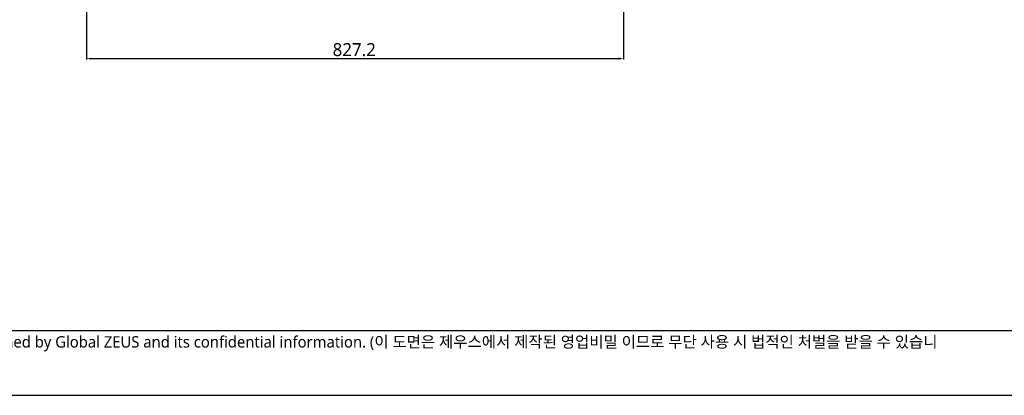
# Model space of a CAD drawing. Header units: millimetres. Extents: x 0 to 2550, y 0 to 1188.
# Tile 179 of 221: x 1280 to 1887, y 0 to 232. Entities that reach past the tile are written whole.
import ezdxf

# ---------------------------------------------------------------- set-up
doc = ezdxf.new("R2010")
doc.units = ezdxf.units.MM
doc.header["$LTSCALE"] = 46.255
doc.linetypes.add('HIDDEN', pattern=[0.2, 0.1, -0.1])
doc.layers.get('0').update_dxf_attribs({"linetype": 'CONTINUOUS'})
doc.layers.add('DEFAULT_2', color=2, linetype='HIDDEN')
doc.layers.add('DR1SM11P1003_PBL5', color=7, linetype='CONTINUOUS')
doc.styles.get("Standard").update_dxf_attribs({"font": 'malgun.ttf'})
doc.styles.add('TEXTSTYLE_3', font='malgun.ttf')

# ---------------------------------------------------------------- blocks, each defined once
blk = doc.blocks.new('DDDD')
at = {"color": 7}
blk.add_line((610.2, 1839.8), (4660.2, 1839.8), dxfattribs=at)
at = {"color": 134, "linetype": 'ByBlock'}
for points in [[(1688.7, 2259), (1696.2, 2257.5), (1696.2, 2260.5)], [(2515.9, 2259), (2508.4, 2260.5), (2508.4, 2257.5)]]:
    blk.add_solid(points, dxfattribs=at)
at = {"layer": 'DR1SM11P1003_PBL5', "color": 134}
for p, q in [((1688.7, 2476), (1688.7, 2258)), ((2515.9, 2476), (2515.9, 2258)), ((2508.4, 2259), (1696.2, 2259))]:
    blk.add_line(p, q, dxfattribs=at)
at = {"layer": 'DEFAULT_2', "color": 2, "style": 'TEXTSTYLE_3'}
blk.add_text('Any unauthorized use of this drawing will be penalized since it’s designed by Global ZEUS and its confidential information. (이 도면은 제우스에서 제작된 영업비밀 이므로 무단 사용 시 법적인 처벌을 받을 수 있습니', height=17.5, dxfattribs=at).set_placement((818.7, 1813.5))
at = {"layer": 'DR1SM11P1003_PBL5', "color": 134}
blk.add_text('827.2', height=20, dxfattribs=at).set_placement((2067.7, 2263))

msp = doc.modelspace()

# ---------------------------------------------------------------- linework, layer by layer
at = {"color": 4}
msp.add_lwpolyline([(870, 0), (2550, 0), (2550, 1188), (870, 1188)], close=True, dxfattribs=at)

# ---------------------------------------------------------------- block references
at = {"xscale": 0.4, "yscale": 0.4, "zscale": 0.4}
msp.add_blockref('DDDD', (645.9319, -695.924), dxfattribs=at)

doc.saveas('drawing.dxf')
